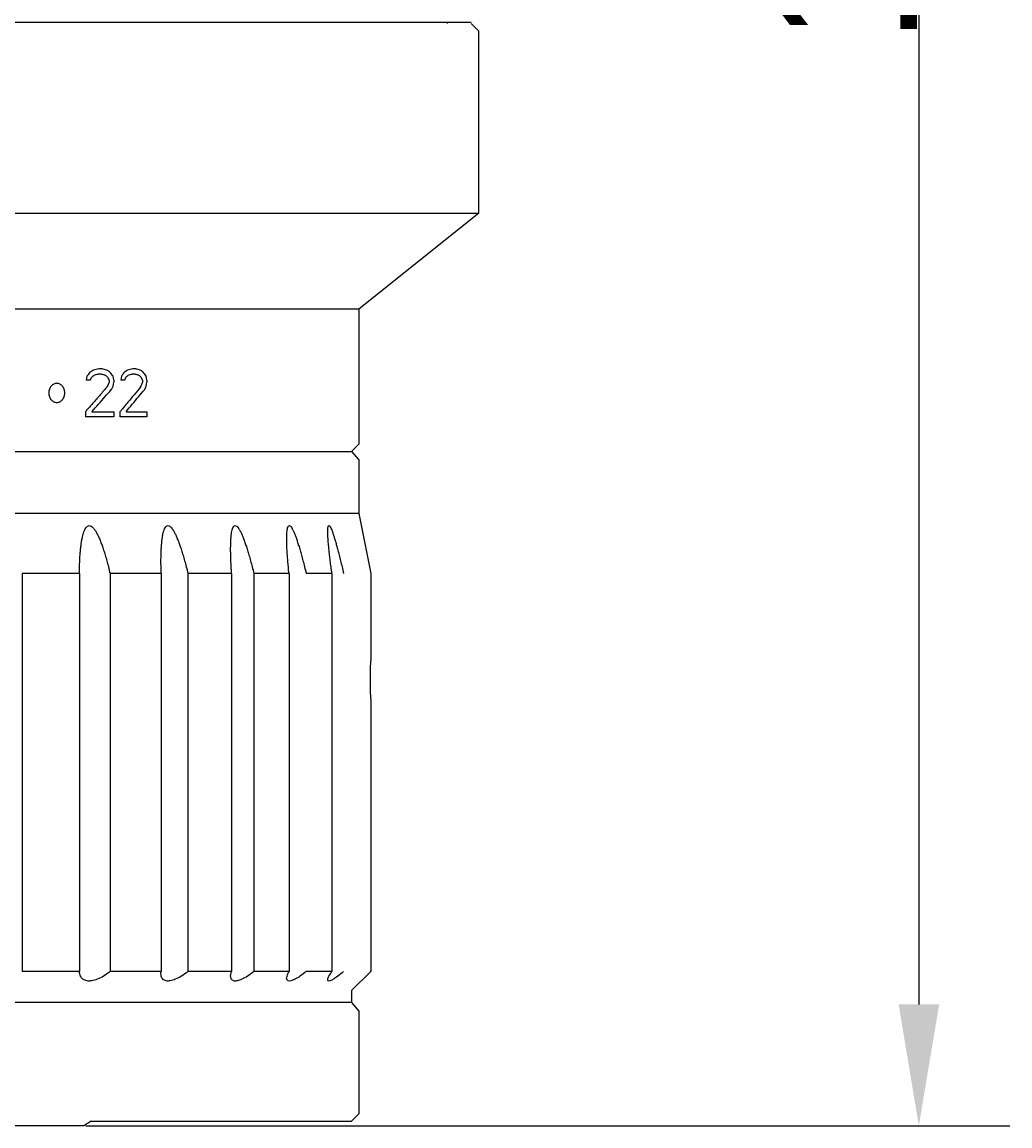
# Model space of a CAD drawing. Header units: millimetres. Extents: x 16567 to 19067, y 2074 to 4074.
# Tile 6 of 11: x 17471 to 17796, y 2407 to 2771. Entities that reach past the tile are written whole.
import ezdxf

# ---------------------------------------------------------------- set-up
doc = ezdxf.new("R2010")
doc.units = ezdxf.units.MM
doc.dimstyles.new('ISO-25', dxfattribs={"dimtxt": 2.5, "dimasz": 40, "dimexe": 30, "dimexo": 0.625, "dimtad": 1, "dimdec": 4, "dimdsep": 46, "dimlunit": 6, "dimtxsty": 'Standard', "dimcen": 2.5, "dimadec": 0, "dimazin": 0, "dimtfac": 1, "dimtdec": 4, "dimtmove": 0, "dimatfit": 3, "dimfxl": 1, "dimtolj": 1, "dimtzin": 0, "dimarcsym": 0})

# ---------------------------------------------------------------- blocks, each defined once
blk = doc.blocks.new('*D55')
at = {"color": 0, "lineweight": -2}
for p, q in [((17678.47, 3286.75), (17796.28, 3286.75)), ((17766.28, 3246.75), (17766.28, 2447.03)), ((17491.83, 2407.03), (17796.28, 2407.03))]:
    blk.add_line(p, q, dxfattribs=at)
at = {"color": 0}
for points in [[(17772.95, 3246.75), (17759.61, 3246.75), (17766.28, 3286.75)], [(17759.61, 2447.03), (17772.95, 2447.03), (17766.28, 2407.03)]]:
    blk.add_solid(points, dxfattribs=at)
at = {"layer": 'Defpoints', "color": 0}
for p in [(17677.85, 3286.75), (17491.21, 2407.03), (17766.28, 2407.03)]:
    blk.add_point(p, dxfattribs=at)
at = {"color": 0, "insert": (17740.65, 2846.89), "char_height": 2.5, "attachment_point": 5, "rotation": 90}
blk.add_mtext('\\A1;{{\\H20x;111.7}}', dxfattribs=at)

msp = doc.modelspace()

# ---------------------------------------------------------------- linework, layer by layer
for p, q in [((17111.63558, 2770.6178), (17618.7811, 2770.6178)), ((17610.90834, 2770.6178), (17610.90834, 2770.1453)), ((17618.78332, 2770.14528), (17621.14582, 2767.78278)), ((17621.14584, 2767.7828), (17621.14584, 2707.53905)), ((17621.14584, 2707.53905), (17109.27084, 2707.53905)), ((17621.14584, 2707.53905), (17581.77084, 2676.03905)), ((17581.77084, 2676.03905), (17148.64584, 2676.03905)), ((17581.77084, 2676.03905), (17581.77084, 2631.54536)), ((17496.93225, 2654.67602), (17495.89184, 2654.67602)), ((17497.19161, 2656.35155), (17496.15239, 2656.35155)), ((17508.05155, 2654.67602), (17507.06602, 2654.67602)), ((17508.29712, 2656.35155), (17507.31289, 2656.35155)), ((17492.21312, 2654.00581), (17491.94816, 2652.66538)), ((17493.27004, 2652.66538), (17491.94816, 2652.66538)), ((17493.27004, 2652.66538), (17493.79676, 2653.6707)), ((17498.99863, 2653.6707), (17499.51219, 2652.66538)), ((17499.51219, 2651.99517), (17498.99863, 2650.65474)), ((17499.51219, 2652.66538), (17499.51219, 2651.99517)), ((17500.28023, 2649.64942), (17500.79071, 2650.65474)), ((17500.91814, 2653.33559), (17500.79071, 2654.00581)), ((17500.79071, 2650.65474), (17501.04549, 2651.99517)), ((17501.04549, 2652.66538), (17500.91814, 2653.33559)), ((17501.04549, 2652.66538), (17501.04549, 2651.99517)), ((17503.57617, 2654.00581), (17503.32452, 2652.66538)), ((17504.57965, 2652.66538), (17503.32452, 2652.66538)), ((17504.57965, 2652.66538), (17505.07948, 2653.6707)), ((17510.00695, 2653.6707), (17510.49251, 2652.66538)), ((17510.49251, 2651.99517), (17510.00695, 2650.65474)), ((17510.49251, 2652.66538), (17510.49251, 2651.99517)), ((17511.21836, 2649.64942), (17511.7006, 2650.65474)), ((17511.94122, 2652.66538), (17511.7006, 2654.00581)), ((17511.7006, 2650.65474), (17511.82095, 2651.32495)), ((17511.82095, 2651.32495), (17511.94122, 2651.99517)), ((17511.94122, 2652.66538), (17511.94122, 2651.99517)), ((17491.68292, 2642.27708), (17491.68292, 2640.60155)), ((17501.04549, 2640.60155), (17491.68292, 2640.60155)), ((17501.04549, 2642.27708), (17501.04549, 2640.60155)), ((17503.07254, 2642.27708), (17503.07254, 2640.60155)), ((17511.94122, 2640.60155), (17503.07254, 2640.60155)), ((17511.94122, 2642.27708), (17511.94122, 2640.60155)), ((17151.00834, 2629.1828), (17579.40649, 2629.1828)), ((17579.40814, 2629.18295), (17581.7707, 2631.54551)), ((17579.40814, 2629.18295), (17581.77084, 2626.42652)), ((17581.77084, 2626.42652), (17581.77084, 2608.7078)), ((17581.77084, 2608.7078), (17148.64584, 2608.7078)), ((17581.77084, 2608.7078), (17585.70834, 2589.0203)), ((17470.82684, 2589.0203), (17470.82684, 2457.90155)), ((17489.72064, 2589.0203), (17470.82684, 2589.0203)), ((17489.72064, 2589.0203), (17489.72064, 2457.90155)), ((17499.80576, 2589.0203), (17499.80576, 2457.90155)), ((17516.65573, 2589.0203), (17499.80576, 2589.0203)), ((17516.65573, 2589.0203), (17516.65573, 2457.90155)), ((17525.47044, 2589.0203), (17525.47044, 2457.90155)), ((17539.86168, 2589.0203), (17525.47044, 2589.0203)), ((17539.86168, 2589.0203), (17539.86168, 2457.90155)), ((17547.18894, 2589.0203), (17547.18894, 2457.90155)), ((17558.76708, 2589.0203), (17547.18894, 2589.0203)), ((17558.76708, 2589.0203), (17558.76708, 2457.90155)), ((17572.90642, 2589.0203), (17564.42647, 2589.0203)), ((17572.90642, 2589.0203), (17572.90642, 2457.90155)), ((17585.70834, 2589.0203), (17585.70834, 2560.27655)), ((17585.70834, 2547.67655), (17585.70834, 2457.90155)), ((17489.72064, 2457.90155), (17470.82684, 2457.90155)), ((17516.65573, 2457.90155), (17499.80576, 2457.90155)), ((17516.59148, 2457.11763), (17516.65573, 2457.90155)), ((17539.86168, 2457.90155), (17525.47044, 2457.90155)), ((17539.5442, 2456.30389), (17539.86168, 2457.90155)), ((17558.76708, 2457.90155), (17547.18894, 2457.90155)), ((17572.90642, 2457.90155), (17564.42647, 2457.90155)), ((17585.70834, 2457.90155), (17579.40834, 2451.60155)), ((17579.40834, 2451.60155), (17579.40834, 2447.66405)), ((17579.4066, 2447.66405), (17151.01009, 2447.66405)), ((17579.4066, 2447.66405), (17581.77083, 2444.82904)), ((17581.77084, 2444.82905), (17581.77084, 2410.96655)), ((17579.40833, 2408.60406), (17581.77083, 2410.96656)), ((17491.20834, 2407.02905), (17239.20834, 2407.02905)), ((17493.57084, 2408.60405), (17491.20834, 2407.02905)), ((17493.57084, 2408.60405), (17579.40645, 2408.60405))]:
    msp.add_line(p, q)
at = {"color": 0}
for p, q in [((17493.79676, 2642.27708), (17501.04549, 2642.27708)), ((17505.07948, 2642.27708), (17511.94122, 2642.27708))]:
    msp.add_line(p, q, dxfattribs=at)
for points in [[(17492.56843, 2654.45576), (17492.45004, 2654.30573), (17492.33161, 2654.15575), (17492.21312, 2654.00581)], [(17492.65814, 2654.56948), (17492.62824, 2654.53157), (17492.59833, 2654.49367), (17492.56843, 2654.45576)], [(17492.74216, 2654.67602), (17492.71416, 2654.6405), (17492.68615, 2654.60499), (17492.65814, 2654.56948)], [(17493.19466, 2655.25043), (17493.04391, 2655.05889), (17492.89308, 2654.86742), (17492.74216, 2654.67602)], [(17493.27004, 2655.34623), (17493.24492, 2655.3143), (17493.21979, 2655.28236), (17493.19466, 2655.25043)], [(17493.58313, 2655.54533), (17493.47879, 2655.47894), (17493.37442, 2655.41257), (17493.27004, 2655.34623)], [(17493.75054, 2655.65191), (17493.69475, 2655.61637), (17493.63894, 2655.58085), (17493.58313, 2655.54533)], [(17494.31873, 2654.11447), (17494.40739, 2654.18993), (17494.49602, 2654.26541), (17494.58463, 2654.34091)], [(17495.23916, 2656.184), (17494.93356, 2656.12804), (17494.62794, 2656.07219), (17494.3223, 2656.01644)], [(17494.58463, 2654.34091), (17494.80282, 2654.39669), (17495.021, 2654.45254), (17495.23916, 2654.50847)], [(17496.15239, 2656.35155), (17495.848, 2656.29559), (17495.54359, 2656.23974), (17495.23916, 2656.184)], [(17495.23916, 2654.50847), (17495.45674, 2654.56424), (17495.6743, 2654.62009), (17495.89184, 2654.67602)], [(17496.93225, 2654.67602), (17497.14821, 2654.62024), (17497.36415, 2654.56439), (17497.58007, 2654.50847)], [(17497.96786, 2656.184), (17497.70913, 2656.23994), (17497.45038, 2656.29579), (17497.19161, 2656.35155)], [(17497.58007, 2654.50847), (17497.7448, 2654.4658), (17497.90952, 2654.42309), (17498.07422, 2654.38033)], [(17498.74139, 2656.01644), (17498.48357, 2656.07239), (17498.22573, 2656.12824), (17497.96786, 2656.184)], [(17498.07422, 2654.38033), (17498.12482, 2654.3672), (17498.17541, 2654.35406), (17498.22601, 2654.34091)], [(17498.22601, 2654.34091), (17498.35494, 2654.22927), (17498.48383, 2654.11756), (17498.61266, 2654.00581)], [(17499.14615, 2655.75272), (17499.01127, 2655.84068), (17498.87635, 2655.92859), (17498.74139, 2656.01644)], [(17500.28023, 2654.67602), (17500.10978, 2654.89952), (17499.93921, 2655.12293), (17499.76851, 2655.34623)], [(17500.79071, 2654.00581), (17500.62068, 2654.22931), (17500.45052, 2654.45271), (17500.28023, 2654.67602)], [(17503.86476, 2654.39061), (17503.76861, 2654.26231), (17503.67242, 2654.13404), (17503.57617, 2654.00581)], [(17503.95622, 2654.51267), (17503.92574, 2654.47198), (17503.89525, 2654.43129), (17503.86476, 2654.39061)], [(17504.07855, 2654.67602), (17504.03778, 2654.62156), (17503.997, 2654.56711), (17503.95622, 2654.51267)], [(17504.45313, 2655.17686), (17504.32835, 2655.00986), (17504.20348, 2654.84291), (17504.07855, 2654.67602)], [(17504.57965, 2655.34623), (17504.53749, 2655.28977), (17504.49531, 2655.23331), (17504.45313, 2655.17686)], [(17504.79877, 2655.49303), (17504.72574, 2655.44408), (17504.6527, 2655.39515), (17504.57965, 2655.34623)], [(17504.97513, 2655.6113), (17504.91635, 2655.57187), (17504.85756, 2655.53244), (17504.79877, 2655.49303)], [(17505.07948, 2655.68134), (17505.0447, 2655.65799), (17505.00992, 2655.63464), (17504.97513, 2655.6113)], [(17505.57804, 2656.01644), (17505.41192, 2655.90464), (17505.24574, 2655.79294), (17505.07948, 2655.68134)], [(17506.44744, 2656.184), (17506.15766, 2656.12802), (17505.86787, 2656.07217), (17505.57804, 2656.01644)], [(17505.63595, 2654.16948), (17505.69959, 2654.22661), (17505.76323, 2654.28375), (17505.82684, 2654.34091)], [(17505.82684, 2654.34091), (17506.03373, 2654.39668), (17506.2406, 2654.45253), (17506.44744, 2654.50847)], [(17507.31289, 2656.35155), (17507.02443, 2656.29558), (17506.73595, 2656.23973), (17506.44744, 2656.184)], [(17506.44744, 2654.50847), (17506.65366, 2654.56423), (17506.85985, 2654.62008), (17507.06602, 2654.67602)], [(17508.05155, 2654.67602), (17508.25601, 2654.62025), (17508.46045, 2654.5644), (17508.66487, 2654.50847)], [(17509.03187, 2656.184), (17508.78698, 2656.23995), (17508.54206, 2656.29581), (17508.29712, 2656.35155)], [(17508.66487, 2654.50847), (17508.79592, 2654.4726), (17508.92696, 2654.4367), (17509.05799, 2654.40077)], [(17509.76367, 2656.01644), (17509.51976, 2656.0724), (17509.27583, 2656.12825), (17509.03187, 2656.184)], [(17509.05799, 2654.40077), (17509.13071, 2654.38083), (17509.20342, 2654.36088), (17509.27613, 2654.34091)], [(17509.27613, 2654.34091), (17509.39812, 2654.22927), (17509.52004, 2654.11757), (17509.64191, 2654.00581)], [(17510.21606, 2655.70469), (17510.06532, 2655.8087), (17509.91453, 2655.91261), (17509.76367, 2656.01644)], [(17511.21836, 2654.67602), (17511.05732, 2654.89953), (17510.89613, 2655.12293), (17510.73479, 2655.34623)], [(17511.7006, 2654.00581), (17511.54, 2654.22932), (17511.37926, 2654.45272), (17511.21836, 2654.67602)], [(17493.79676, 2653.6707), (17493.92822, 2653.78235), (17494.05965, 2653.89405), (17494.19102, 2654.00581)], [(17494.19102, 2654.00581), (17494.2336, 2654.04202), (17494.27617, 2654.07825), (17494.31873, 2654.11447)], [(17498.61266, 2654.00581), (17498.74137, 2653.89416), (17498.87002, 2653.78246), (17498.99863, 2653.6707)], [(17498.99863, 2650.65474), (17498.98051, 2650.63365), (17498.96239, 2650.61256), (17498.94426, 2650.59148)], [(17505.07948, 2653.6707), (17505.20422, 2653.78234), (17505.3289, 2653.89404), (17505.45352, 2654.00581)], [(17505.45352, 2654.00581), (17505.51434, 2654.06035), (17505.57515, 2654.11491), (17505.63595, 2654.16948)], [(17509.64191, 2654.00581), (17509.76365, 2653.89417), (17509.88533, 2653.78246), (17510.00695, 2653.6707)], [(17510.00695, 2650.65474), (17509.96922, 2650.60831), (17509.93148, 2650.56188), (17509.89374, 2650.51545)], [(17500.22548, 2649.58626), (17500.24373, 2649.60731), (17500.26198, 2649.62837), (17500.28023, 2649.64942)], [(17492.61004, 2643.32432), (17492.57589, 2643.28568), (17492.54175, 2643.24704), (17492.5076, 2643.20841)], [(17492.5076, 2643.20841), (17492.23297, 2642.89774), (17491.95807, 2642.58729), (17491.68292, 2642.27708)], [(17503.79705, 2643.1384), (17503.5558, 2642.85108), (17503.3143, 2642.56397), (17503.07254, 2642.27708)], [(17503.90204, 2643.26348), (17503.86705, 2643.22178), (17503.83205, 2643.18009), (17503.79705, 2643.1384)], [(17585.69986, 2559.97234), (17585.70262, 2560.07375), (17585.70545, 2560.17515), (17585.70834, 2560.27655)], [(17585.70834, 2547.67655), (17585.70545, 2547.77795), (17585.70262, 2547.87935), (17585.69986, 2547.98076)]]:
    msp.add_open_spline(points, degree=3)
for points, knots in [([(17494.3223, 2656.01644), (17494.14717, 2655.90465), (17493.95659, 2655.78313), (17493.76595, 2655.66172), (17493.75054, 2655.65191)], [0, 0, 0, 0, 0.6232894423, 0.6780773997, 0.6780773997, 0.6780773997, 0.6780773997]), ([(17499.76851, 2655.34623), (17499.59759, 2655.45803), (17499.39015, 2655.59355), (17499.18262, 2655.72893), (17499.14615, 2655.75272)], [0, 0, 0, 0, 0.6127063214, 0.7433453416, 0.7433453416, 0.7433453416, 0.7433453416]), ([(17510.73479, 2655.34623), (17510.57323, 2655.45804), (17510.40032, 2655.57753), (17510.22734, 2655.6969), (17510.21606, 2655.70469)], [0, 0, 0, 0, 0.5894256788, 0.6305362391, 0.6305362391, 0.6305362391, 0.6305362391]), ([(17480.41525, 2650.72506), (17480.15348, 2650.42098), (17479.75529, 2649.692), (17479.54784, 2648.47254), (17479.75776, 2647.25484), (17480.15616, 2646.5283), (17480.41746, 2646.22547)], [0, 0, 0, 0, 1.203697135, 2.426404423, 3.647245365, 4.847187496, 4.847187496, 4.847187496, 4.847187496]), ([(17482.27052, 2651.62655), (17481.931, 2651.62655), (17481.22153, 2651.45129), (17480.65275, 2651.00095), (17480.41525, 2650.72506)], [0, 0, 0, 0, 1.018561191, 2.110660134, 2.110660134, 2.110660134, 2.110660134]), ([(17482.27052, 2645.32655), (17482.60892, 2645.32655), (17483.31599, 2645.50144), (17484.19927, 2646.20773), (17484.76367, 2647.26246), (17484.96743, 2648.48055), (17484.76126, 2649.6969), (17484.19664, 2650.74785), (17483.31493, 2651.4519), (17482.60896, 2651.62655), (17482.27052, 2651.62655)], [0, 0, 0, 0, 1.015198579, 2.100504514, 3.299845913, 4.521950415, 5.742173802, 6.937753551, 8.019612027, 9.034952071, 9.034952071, 9.034952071, 9.034952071]), ([(17498.94426, 2650.59148), (17498.16058, 2649.67963), (17496.56643, 2647.83479), (17494.45262, 2645.41444), (17493.12337, 2643.90527), (17492.61004, 2643.32432)], [0, 0, 0, 0, 3.607014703, 7.314530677, 9.640294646, 9.640294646, 9.640294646, 9.640294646]), ([(17493.79676, 2642.27708), (17494.52598, 2643.09454), (17495.97764, 2644.72939), (17498.12054, 2647.16584), (17499.53224, 2648.7865), (17500.22548, 2649.58626)], [0, 0, 0, 0, 3.286344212, 6.558968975, 9.734164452, 9.734164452, 9.734164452, 9.734164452]), ([(17509.89374, 2650.51545), (17509.17295, 2649.62892), (17507.68447, 2647.80916), (17505.68489, 2645.39372), (17504.4065, 2643.86458), (17503.90204, 2643.26348)], [0, 0, 0, 0, 3.427720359, 7.05289007, 9.407077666, 9.407077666, 9.407077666, 9.407077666]), ([(17505.07948, 2642.27708), (17505.77127, 2643.09441), (17507.14746, 2644.729), (17509.19391, 2647.18638), (17510.54612, 2648.82839), (17511.21836, 2649.64942)], [0, 0, 0, 0, 3.212363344, 6.410290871, 9.593697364, 9.593697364, 9.593697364, 9.593697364]), ([(17480.41746, 2646.22547), (17480.65452, 2645.95073), (17481.2226, 2645.50159), (17481.93095, 2645.32655), (17482.27052, 2645.32655)], [0, 0, 0, 0, 1.088631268, 2.107334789, 2.107334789, 2.107334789, 2.107334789]), ([(17489.72064, 2589.0203), (17489.72591, 2589.74794), (17489.74802, 2591.14267), (17489.81903, 2593.14744), (17489.92377, 2594.98181), (17490.06059, 2596.65689), (17490.22878, 2598.18217), (17490.4288, 2599.56541), (17490.66246, 2600.812), (17490.93379, 2601.92423), (17491.2487, 2602.89889), (17491.62068, 2603.72492), (17492.06107, 2604.37155), (17492.63768, 2604.79076), (17493.34203, 2604.76934), (17493.9724, 2604.35227), (17494.55564, 2603.71057), (17495.1126, 2602.88256), (17495.64841, 2601.90716), (17496.17168, 2600.79479), (17496.68823, 2599.54907), (17497.20258, 2598.16749), (17497.71795, 2596.64461), (17498.23669, 2594.97267), (17498.76046, 2593.14212), (17499.29033, 2591.14192), (17499.63309, 2589.74759), (17499.80576, 2589.0203)], [0, 0, 0, 0, 2.182968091, 4.184426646, 6.017687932, 7.694548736, 9.225824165, 10.620549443, 11.886459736, 13.029399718, 14.052739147, 14.95608158, 15.736845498, 16.388099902, 16.994439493, 17.717540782, 18.593083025, 19.589961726, 20.702485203, 21.929700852, 23.275852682, 24.747169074, 26.351536, 28.098413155, 29.998388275, 32.063133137, 34.305656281, 34.305656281, 34.305656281, 34.305656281]), ([(17516.59147, 2592.88775), (17516.59147, 2592.99288), (17516.59259, 2593.70812), (17516.60813, 2594.98075), (17516.66465, 2596.65563), (17516.75429, 2598.18063), (17516.87713, 2599.56347), (17517.03443, 2600.80938), (17517.22969, 2601.92062), (17517.46736, 2602.89306), (17517.76034, 2603.71635), (17518.11322, 2604.35612), (17518.6038, 2604.79078), (17519.24775, 2604.76484), (17519.8046, 2604.33996), (17520.33377, 2603.70468), (17520.84905, 2602.87836), (17521.35298, 2601.9046), (17521.85149, 2600.7929), (17522.34942, 2599.54767), (17522.85066, 2598.16639), (17523.35823, 2596.64372), (17523.87447, 2594.97192), (17524.40121, 2593.14149), (17524.93981, 2591.14138), (17525.29202, 2589.74743), (17525.47044, 2589.0203)], [0, 0, 0, 0, 0.315381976, 2.145729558, 3.817886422, 5.342442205, 6.728074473, 7.981940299, 9.108918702, 10.110674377, 10.983600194, 11.718761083, 12.302319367, 12.832499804, 13.499422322, 14.339670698, 15.314054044, 16.411434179, 17.628222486, 18.967263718, 20.433995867, 22.035829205, 23.781925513, 25.682682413, 27.749649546, 29.995758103, 29.995758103, 29.995758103, 29.995758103]), ([(17539.54419, 2597.00616), (17539.54418, 2597.41289), (17539.55151, 2598.27987), (17539.59112, 2599.5618), (17539.66831, 2600.80698), (17539.7829, 2601.91734), (17539.93785, 2602.88677), (17540.14536, 2603.70792), (17540.4026, 2604.33306), (17540.78748, 2604.78892), (17541.36443, 2604.75865), (17541.82901, 2604.3232), (17542.29249, 2603.69827), (17542.75296, 2602.87328), (17543.21281, 2601.90167), (17543.67426, 2600.79066), (17544.14132, 2599.54601), (17544.61712, 2598.16504), (17545.10439, 2596.6426), (17545.60542, 2594.97097), (17546.12215, 2593.14066), (17546.65622, 2591.14063), (17547.00919, 2589.74721), (17547.18894, 2589.0203)], [0, 0, 0, 0, 1.220187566, 2.600893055, 3.847033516, 4.962511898, 5.947217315, 6.794016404, 7.48624639, 7.997873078, 8.438842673, 9.04031794, 9.838804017, 10.785380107, 11.862866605, 13.064822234, 14.392585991, 15.850749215, 17.446215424, 19.187832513, 21.085803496, 23.151560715, 25.397971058, 25.397971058, 25.397971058, 25.397971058]), ([(17558.01026, 2600.32921), (17558.01025, 2600.50276), (17558.01354, 2601.0461), (17558.03793, 2601.91509), (17558.10747, 2602.88029), (17558.224, 2603.70254), (17558.38656, 2604.30082), (17558.64136, 2604.78291), (17559.14807, 2604.75007), (17559.50004, 2604.30047), (17559.89112, 2603.69244), (17560.28437, 2602.86736), (17560.68953, 2601.8987), (17561.10247, 2600.7882), (17561.52727, 2599.54422), (17561.96592, 2598.16355), (17562.42092, 2596.64136), (17562.89441, 2594.96988), (17563.38842, 2593.13969), (17563.90481, 2591.13974), (17564.24982, 2589.74694), (17564.42647, 2589.0203)], [0, 0, 0, 0, 0.520651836, 1.630368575, 2.604498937, 3.432528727, 4.089608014, 4.531771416, 4.872677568, 5.403678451, 6.157310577, 7.073141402, 8.127724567, 9.311760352, 10.62509359, 12.071480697, 13.657328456, 15.391180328, 17.28305574, 19.344283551, 21.587683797, 21.587683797, 21.587683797, 21.587683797]), ([(17571.53543, 2602.77164), (17571.53535, 2602.82451), (17571.53582, 2603.14943), (17571.54732, 2603.70455), (17571.63288, 2604.26048), (17571.72636, 2604.76947), (17572.16013, 2604.73843), (17572.37688, 2604.26994), (17572.69723, 2603.68931), (17573.01068, 2602.86055), (17573.35282, 2601.89613), (17573.70682, 2600.78567), (17574.07911, 2599.54247), (17574.46981, 2598.16205), (17574.88138, 2596.6401), (17575.31569, 2594.96876), (17575.77482, 2593.13867), (17576.26084, 2591.13879), (17576.58939, 2589.74664), (17576.75859, 2589.0203)], [0, 0, 0, 0, 0.158594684, 0.977600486, 1.61227894, 1.997331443, 2.229792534, 2.691491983, 3.401404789, 4.286417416, 5.317207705, 6.481891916, 7.778975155, 9.211468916, 10.785339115, 12.508861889, 14.391900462, 16.445702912, 18.683063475, 18.683063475, 18.683063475, 18.683063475]), ([(17558.76708, 2589.0203), (17558.69013, 2589.74747), (17558.54955, 2591.14103), (17558.36976, 2593.14549), (17558.22791, 2594.97945), (17558.12178, 2596.65399), (17558.04982, 2598.17848), (17558.01623, 2599.38708), (17558.01027, 2600.08823), (17558.01026, 2600.32921)], [0, 0, 0, 0, 2.193687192, 4.201808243, 6.037402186, 7.711843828, 9.235295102, 10.615767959, 11.33872198, 11.33872198, 11.33872198, 11.33872198]), ([(17572.90642, 2589.0203), (17572.80498, 2589.7475), (17572.61536, 2591.14108), (17572.35814, 2593.14548), (17572.13844, 2594.97935), (17571.95392, 2596.65378), (17571.80291, 2598.17813), (17571.68428, 2599.55996), (17571.59828, 2600.80431), (17571.54722, 2601.85971), (17571.53587, 2602.50074), (17571.53543, 2602.77164)], [0, 0, 0, 0, 2.202727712, 4.219222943, 6.062434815, 7.743626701, 9.272809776, 10.657769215, 11.904221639, 13.014569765, 13.827283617, 13.827283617, 13.827283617, 13.827283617]), ([(17539.86168, 2589.0203), (17539.81111, 2589.74754), (17539.72301, 2591.1413), (17539.62509, 2593.14586), (17539.56461, 2594.97993), (17539.54558, 2596.24793), (17539.54419, 2596.9056), (17539.54419, 2597.00616)], [0, 0, 0, 0, 2.186977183, 4.189473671, 6.020626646, 7.691947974, 7.993628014, 7.993628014, 7.993628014, 7.993628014]), ([(17516.65573, 2589.0203), (17516.63279, 2589.7477), (17516.60188, 2591.03676), (17516.59145, 2592.32614), (17516.59147, 2592.88775)], [0, 0, 0, 0, 2.183278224, 3.868104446, 3.868104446, 3.868104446, 3.868104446]), ([(17585.69986, 2547.98076), (17585.69176, 2548.27867), (17585.67256, 2549.0415), (17585.64562, 2550.39008), (17585.62378, 2552.09172), (17585.61545, 2553.97725), (17585.62381, 2555.86447), (17585.64564, 2557.56433), (17585.6726, 2558.91315), (17585.69176, 2559.67455), (17585.69986, 2559.97234)], [0, 0, 0, 0, 0.894065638, 2.289220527, 4.046495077, 5.999373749, 7.945777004, 9.708129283, 11.099330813, 11.993035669, 11.993035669, 11.993035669, 11.993035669]), ([(17499.80576, 2457.90155), (17499.13297, 2457.33479), (17497.79766, 2456.35482), (17495.76034, 2455.30101), (17493.90268, 2454.7569), (17492.2762, 2454.70875), (17490.88864, 2455.21055), (17489.92811, 2456.36896), (17489.73981, 2457.37158), (17489.72064, 2457.90155)], [0, 0, 0, 0, 2.639079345, 4.948167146, 6.84884451, 8.400371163, 9.760141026, 11.120516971, 12.711459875, 12.711459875, 12.711459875, 12.711459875]), ([(17525.47044, 2457.90155), (17524.78368, 2457.34178), (17523.45643, 2456.37653), (17521.48719, 2455.31929), (17519.76892, 2454.76895), (17518.32674, 2454.69707), (17517.14117, 2455.22531), (17516.65206, 2456.20922), (17516.58803, 2456.86056), (17516.58812, 2457.11763)], [0, 0, 0, 0, 2.657978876, 4.909096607, 6.677700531, 8.033792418, 9.162342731, 10.348497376, 11.11969545, 11.11969545, 11.11969545, 11.11969545]), ([(17547.18894, 2457.90155), (17546.50633, 2457.34946), (17545.22163, 2456.40133), (17543.36561, 2455.33958), (17541.83509, 2454.78848), (17540.59244, 2454.67696), (17539.65264, 2455.27065), (17539.54452, 2455.96297), (17539.54427, 2456.30389)], [0, 0, 0, 0, 2.633776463, 4.784125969, 6.381808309, 7.509073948, 8.397337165, 9.420072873, 9.420072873, 9.420072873, 9.420072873]), ([(17557.98953, 2455.63491), (17557.98383, 2455.87762), (17558.19281, 2456.66927), (17558.50522, 2457.40663), (17558.76708, 2457.90155)], [0, 0, 0, 0, 0.728356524, 2.408128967, 2.408128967, 2.408128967, 2.408128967]), ([(17564.42647, 2457.90155), (17563.7655, 2457.35778), (17562.55841, 2456.43002), (17560.84956, 2455.3625), (17559.56838, 2454.8188), (17558.50136, 2454.65118), (17558.04564, 2455.19685), (17557.99209, 2455.52597), (17557.98953, 2455.63491)], [0, 0, 0, 0, 2.567694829, 4.578843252, 5.972680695, 6.843363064, 7.508621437, 7.835505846, 7.835505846, 7.835505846, 7.835505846]), ([(17571.55045, 2455.14866), (17571.54626, 2455.20337), (17571.5423, 2455.63165), (17572.06528, 2456.58085), (17572.55857, 2457.40284), (17572.90642, 2457.90155)], [0, 0, 0, 0, 0.164626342, 1.275782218, 3.099902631, 3.099902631, 3.099902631, 3.099902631]), ([(17576.75859, 2457.90155), (17576.13563, 2457.36669), (17575.04258, 2456.4614), (17573.49754, 2455.39358), (17572.53801, 2454.8558), (17571.66406, 2454.65459), (17571.55964, 2455.02885), (17571.55045, 2455.14866)], [0, 0, 0, 0, 2.463195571, 4.303407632, 5.468840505, 6.061500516, 6.421972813, 6.421972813, 6.421972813, 6.421972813])]:
    msp.add_open_spline(points, degree=3, knots=knots)

# ---------------------------------------------------------------- dimensions: what is measured, and where the dimension line sits
dim = msp.add_linear_dim(base=(17766.279, 2407.02905), p1=(17677.84584, 3286.7453), p2=(17491.20834, 2407.02905), angle=90, text='{{\\H20x;111.7}}', dimstyle='ISO-25', dxfattribs=at)
dim.commit()
dim.dimension.update_dxf_attribs({"geometry": '*D55', "text_midpoint": (17740.654, 2846.88718)})

doc.saveas('drawing.dxf')
